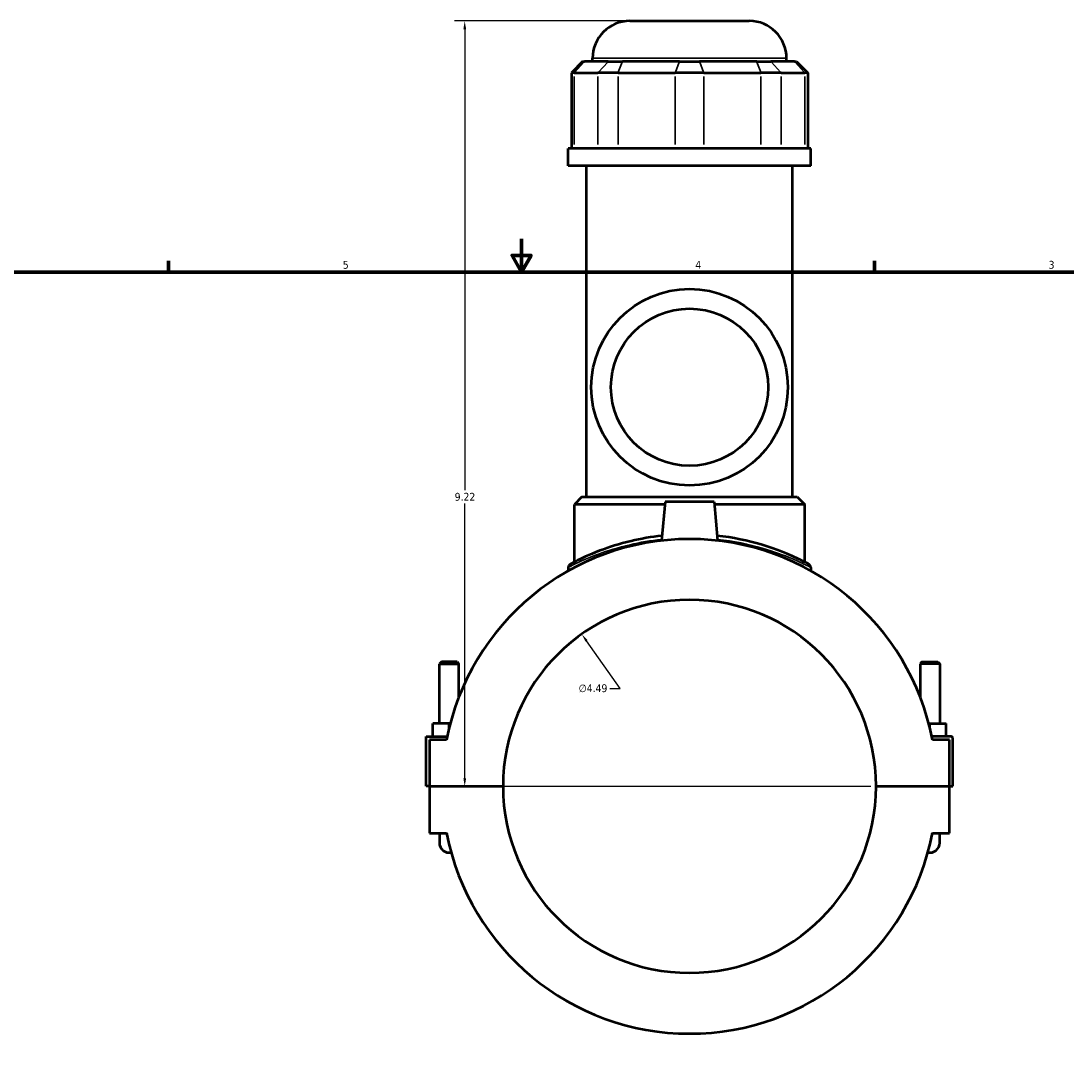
# Model space of a CAD drawing. Header units: inches. Extents: x -1.6 to 48.8, y -2.1 to 47.9.
# Tile 3 of 8: x 11 to 23.6, y 11.4 to 24. Entities that reach past the tile are written whole.
import ezdxf

# ---------------------------------------------------------------- set-up
doc = ezdxf.new("R2010")
doc.units = ezdxf.units.IN
doc.header["$MEASUREMENT"] = 0
for name, color, linetype, lineweight in [('Border (ANSI)', 7, 'Continuous', 70), ('Dimension (ANSI)', 7, 'Continuous', 25), ('Visible (ANSI)', 7, 'Continuous', 50), ('Visible Narrow (ANSI)', 7, 'Continuous', 35)]:
    doc.layers.add(name, color=color, linetype=linetype, lineweight=lineweight)
doc.styles.add('Note Text (ANSI)', font='tahoma.ttf')
doc.dimstyles.new('Default (ANSI)', dxfattribs={"dimtxt": 0.094488, "dimasz": 0.098425, "dimexe": 0.125, "dimexo": 0.0625, "dimgap": 0.031496, "dimtad": 0, "dimtih": 1, "dimtoh": 1, "dimrnd": 1e-08, "dimzin": 4, "dimdsep": 46, "dimtxsty": 'Note Text (ANSI)', "dimcen": 0.09, "dimdle": 0.393701, "dimclrd": 256, "dimclre": 256, "dimclrt": 5, "dimadec": 0, "dimazin": 1, "dimtfac": 1, "dimtofl": 0, "dimtmove": 0, "dimatfit": 3, "dimfxl": 1, "dimtolj": 1, "dimtzin": 4, "dimlwd": -1, "dimlwe": -1, "dimarcsym": 0})

# ---------------------------------------------------------------- blocks, each defined once
blk = doc.blocks.new('Borders Default Border')
at = {"layer": 'Border (ANSI)'}
for p, q in [((12.75, 21), (12.75, 21.134)), ((21.25, 21), (21.25, 21.134))]:
    blk.add_line(p, q, dxfattribs=at)
at = {"layer": 'Border (ANSI)', "flags": 128}
for points in [[(17, 21.4), (17, 21), (16.885, 21.2), (17.115, 21.2), (17, 21)], [(0.5, 1), (0.5, 21), (33.5, 21), (33.5, 1), (0.5, 1)]]:
    blk.add_lwpolyline(points, dxfattribs=at)
at = {"layer": 'Border (ANSI)', "color": 5, "true_color": 0x0000ff, "char_height": 0.0945, "attachment_point": 7, "style": 'Note Text (ANSI)'}
for s, insert in [('5', (14.847, 21.038)), ('4', (19.092, 21.04)), ('3', (23.346, 21.038))]:
    blk.add_mtext(s, dxfattribs=dict(at, insert=insert))
blk = doc.blocks.new('*D8')
at = {"layer": 'Defpoints', "color": 0, "transparency": 16777216}
for p in [(17.724, 16.64), (20.32, 12.974)]:
    blk.add_point(p, dxfattribs=at)
at = {"layer": 'Dimension (ANSI)', "transparency": 16777216}
for p, q in [((18.187, 15.986), (17.781, 16.56)), ((18.062, 15.986), (18.187, 15.986))]:
    blk.add_line(p, q, dxfattribs=at)
blk.add_solid([(17.794, 16.569), (17.768, 16.55), (17.724, 16.64)], dxfattribs=at)
at = {"layer": 'Dimension (ANSI)', "color": 5, "transparency": 16777216, "insert": (17.687, 16.036), "char_height": 0.0945, "attachment_point": 1, "style": 'Note Text (ANSI)'}
blk.add_mtext('\\A1;∅4.49', dxfattribs=at)
blk = doc.blocks.new('*D10')
at = {"layer": 'Defpoints', "color": 0, "transparency": 16777216}
for p in [(16.315, 24.023), (18.303, 24.023), (21.268, 14.807)]:
    blk.add_point(p, dxfattribs=at)
at = {"layer": 'Dimension (ANSI)', "transparency": 16777216}
for p, q in [((18.241, 24.023), (16.19, 24.023)), ((16.315, 23.924), (16.315, 18.372)), ((16.315, 14.905), (16.315, 18.211)), ((21.205, 14.807), (16.19, 14.807))]:
    blk.add_line(p, q, dxfattribs=at)
for points in [[(16.299, 23.924), (16.332, 23.924), (16.315, 24.023)], [(16.299, 14.905), (16.332, 14.905), (16.315, 14.807)]]:
    blk.add_solid(points, dxfattribs=at)
at = {"layer": 'Dimension (ANSI)', "color": 5, "transparency": 16777216, "insert": (16.194, 18.341), "char_height": 0.0945, "attachment_point": 1, "style": 'Note Text (ANSI)'}
blk.add_mtext('\\A1;9.22', dxfattribs=at)

msp = doc.modelspace()

# ---------------------------------------------------------------- linework, layer by layer
at = {"layer": 'Visible (ANSI)'}
for p, q in [((18.303, 24.023), (19.741, 24.023)), ((17.734, 23.535), (17.599, 23.4)), ((17.734, 23.535), (17.758, 23.535)), ((18.043, 23.535), (17.758, 23.535)), ((17.854, 23.535), (17.854, 23.574)), ((18.043, 23.535), (18.213, 23.535)), ((18.902, 23.535), (18.213, 23.535)), ((18.902, 23.535), (19.142, 23.535)), ((19.831, 23.535), (19.142, 23.535)), ((19.831, 23.535), (20.001, 23.535)), ((20.286, 23.535), (20.001, 23.535)), ((20.19, 23.535), (20.19, 23.574)), ((20.286, 23.535), (20.31, 23.535)), ((20.31, 23.535), (20.445, 23.4)), ((17.633, 23.4), (17.599, 23.4)), ((17.599, 23.4), (17.599, 22.489)), ((17.633, 23.4), (17.918, 23.4)), ((18.161, 23.4), (17.918, 23.4)), ((18.161, 23.4), (18.85, 23.4)), ((19.194, 23.4), (18.85, 23.4)), ((19.194, 23.4), (19.882, 23.4)), ((20.125, 23.4), (19.882, 23.4)), ((20.125, 23.4), (20.411, 23.4)), ((20.445, 23.4), (20.411, 23.4)), ((20.445, 23.4), (20.445, 22.489)), ((20.482, 22.489), (17.562, 22.489)), ((17.562, 22.28), (17.562, 22.489)), ((20.482, 22.28), (20.482, 22.489)), ((20.482, 22.28), (17.562, 22.28)), ((17.781, 18.292), (17.781, 22.28)), ((20.263, 18.292), (20.263, 22.28)), ((17.725, 18.292), (17.635, 18.202)), ((17.725, 18.292), (20.319, 18.292)), ((18.727, 18.234), (18.686, 17.766)), ((19.317, 18.234), (18.727, 18.234)), ((19.317, 18.234), (19.358, 17.766)), ((20.319, 18.292), (20.409, 18.202)), ((18.724, 18.202), (17.635, 18.202)), ((17.635, 17.508), (17.635, 18.202)), ((20.409, 18.202), (19.32, 18.202)), ((20.409, 17.508), (20.409, 18.202)), ((17.562, 17.443), (17.562, 17.403)), ((20.482, 17.443), (20.482, 17.403)), ((16.034, 16.306), (16.01, 16.282)), ((16.01, 16.282), (16.246, 16.282)), ((16.01, 15.565), (16.01, 16.282)), ((16.223, 16.306), (16.034, 16.306)), ((16.223, 16.306), (16.246, 16.282)), ((16.246, 15.887), (16.246, 16.282)), ((21.821, 16.306), (21.798, 16.282)), ((22.034, 16.282), (21.798, 16.282)), ((21.798, 16.282), (21.798, 15.887)), ((21.821, 16.306), (22.01, 16.306)), ((22.01, 16.306), (22.034, 16.282)), ((22.034, 16.282), (22.034, 15.565)), ((15.931, 15.408), (15.931, 15.565)), ((16.128, 15.565), (15.931, 15.565)), ((16.142, 15.565), (16.128, 15.565)), ((16.128, 15.511), (16.128, 15.565)), ((21.902, 15.565), (21.916, 15.565)), ((21.916, 15.511), (21.916, 15.565)), ((21.916, 15.565), (22.112, 15.565)), ((22.112, 15.408), (22.112, 15.565)), ((15.852, 15.408), (16.105, 15.408)), ((15.852, 14.809), (15.852, 15.408)), ((16.097, 15.368), (15.892, 15.368)), ((15.892, 15.368), (15.892, 14.809)), ((22.172, 15.408), (21.939, 15.408)), ((22.152, 15.368), (21.947, 15.368)), ((22.152, 14.809), (22.152, 15.368)), ((22.191, 14.809), (22.191, 15.388)), ((15.892, 14.809), (15.852, 14.809)), ((15.892, 14.809), (16.776, 14.809)), ((15.892, 14.805), (15.892, 14.245)), ((16.776, 14.805), (15.892, 14.805)), ((16.01, 14.805), (16.01, 14.809)), ((16.246, 14.805), (16.246, 14.809)), ((21.268, 14.809), (22.152, 14.809)), ((22.152, 14.805), (21.268, 14.805)), ((21.798, 14.809), (21.798, 14.805)), ((22.034, 14.809), (22.034, 14.805)), ((22.152, 14.809), (22.191, 14.809)), ((22.152, 14.245), (22.152, 14.805)), ((15.892, 14.245), (16.097, 14.245)), ((16.01, 14.245), (16.01, 14.127)), ((21.947, 14.245), (22.152, 14.245)), ((22.034, 14.127), (22.034, 14.245))]:
    msp.add_line(p, q, dxfattribs=at)
for radius in [1.183, 0.946]:
    msp.add_circle((19.022, 19.613), radius, dxfattribs=at)
for centre, radius, start, end in [((18.303, 23.574), 0.449, 90, 180), ((19.741, 23.574), 0.449, 0, 90), ((19.022, 14.807), 2.978, 10.8674, 169.1326), ((17.607, 17.443), 0.0449, 118.2275, 180), ((20.437, 17.443), 0.0449, 0, 61.7725), ((19.022, 14.807), 2.246, 0.0502, 179.9498), ((22.172, 15.388), 0.0197, 0, 90), ((19.022, 14.807), 2.246, 180.0502, 359.9498), ((19.022, 14.807), 2.978, 190.8674, 349.1326), ((16.128, 14.127), 0.118, 180, 281.5563), ((21.916, 14.127), 0.118, 258.4437, 0)]:
    msp.add_arc(centre, radius, start, end, dxfattribs=at)
for points, knots in [([(18.691, 17.825), (18.56, 17.811), (18.435, 17.788), (18.177, 17.727), (18.05, 17.686), (17.812, 17.596), (17.712, 17.547), (17.617, 17.499), (17.596, 17.488), (17.587, 17.483), (17.586, 17.482), (17.586, 17.482)], [17.90688, 17.90688, 17.90688, 17.90688, 18.914194, 18.914194, 20.156199, 20.156199, 21.675962, 21.675962, 22.536321, 22.536321, 22.767368, 22.767368, 22.767368, 22.767368]), ([(20.458, 17.482), (20.458, 17.482), (20.442, 17.491), (20.372, 17.527), (20.311, 17.558), (20.139, 17.632), (20.021, 17.678), (19.728, 17.765), (19.546, 17.804), (19.353, 17.825)], [11.383684, 11.383684, 11.383684, 11.383684, 12.312796, 12.312796, 13.435506, 13.435506, 14.754448, 14.754448, 16.244152, 16.244152, 16.244152, 16.244152])]:
    msp.add_open_spline(points, degree=3, knots=knots, dxfattribs=at)
at = {"layer": 'Visible Narrow (ANSI)'}
for p, q in [((17.751, 23.528), (17.639, 23.407)), ((20.175, 23.574), (17.868, 23.574)), ((18.037, 23.528), (17.925, 23.407)), ((18.21, 23.528), (18.164, 23.407)), ((18.899, 23.528), (18.853, 23.407)), ((19.145, 23.528), (19.191, 23.407)), ((19.833, 23.528), (19.88, 23.407)), ((20.007, 23.528), (20.119, 23.407)), ((20.292, 23.528), (20.404, 23.407)), ((17.633, 22.535), (17.633, 23.355)), ((17.918, 23.355), (17.918, 22.535)), ((18.161, 22.535), (18.161, 23.355)), ((18.85, 23.355), (18.85, 22.535)), ((19.194, 22.535), (19.194, 23.355)), ((19.882, 23.355), (19.882, 22.535)), ((20.125, 22.535), (20.125, 23.355)), ((20.411, 23.355), (20.411, 22.535))]:
    msp.add_line(p, q, dxfattribs=at)
msp.add_arc((20.437, 17.443), 0.0449, 3.0886, 58.6839, dxfattribs=at)
for points, knots in [([(17.562, 17.443), (17.562, 17.443), (17.563, 17.443), (17.573, 17.448), (17.594, 17.46), (17.691, 17.507), (17.792, 17.554), (18.034, 17.643), (18.163, 17.684), (18.425, 17.744), (18.554, 17.767), (18.687, 17.781)], [-22.767368, -22.767368, -22.767368, -22.767368, -22.536321, -22.536321, -21.675962, -21.675962, -20.156199, -20.156199, -18.914194, -18.914194, -17.90293, -17.90293, -17.90293, -17.90293]), ([(19.357, 17.781), (19.554, 17.76), (19.739, 17.721), (20.038, 17.635), (20.158, 17.59), (20.332, 17.517), (20.394, 17.487), (20.465, 17.452), (20.482, 17.443), (20.482, 17.443)], [-16.248102, -16.248102, -16.248102, -16.248102, -14.754448, -14.754448, -13.435506, -13.435506, -12.312796, -12.312796, -11.383684, -11.383684, -11.383684, -11.383684])]:
    msp.add_open_spline(points, degree=3, knots=knots, dxfattribs=at)

# ---------------------------------------------------------------- block references
msp.add_blockref('Borders Default Border', (0, 0))

# ---------------------------------------------------------------- dimensions: what is measured, and where the dimension line sits
at = {"layer": 'Dimension (ANSI)'}
dim = msp.add_linear_dim(base=(16.315, 24.023), p1=(21.268, 14.807), p2=(18.303, 24.023), angle=90, dimstyle='Default (ANSI)', override={"dimgap": 0.031496, "dimdec": 2, "dimtol": 0, "dimlim": 0, "dimtp": 0, "dimtm": 0, "dimtdec": 2, "dimatfit": 1}, dxfattribs=at)
dim.commit()
dim.dimension.update_dxf_attribs({"geometry": '*D10', "text_midpoint": (16.315, 18.292), "dimtype": 160})
dim = msp.add_diameter_dim_2p(p1=(20.32, 12.974), p2=(17.724, 16.64), dimstyle='Default (ANSI)', override={"dimgap": 0.031496, "dimdec": 2, "dimlfac": 1, "dimtol": 0, "dimlim": 0, "dimtp": 0, "dimtm": 0, "dimtdec": 2}, dxfattribs=at)
dim.commit()
dim.dimension.update_dxf_attribs({"geometry": '*D8', "text_midpoint": (17.859, 15.986), "dimtype": 163})

doc.saveas('drawing.dxf')
